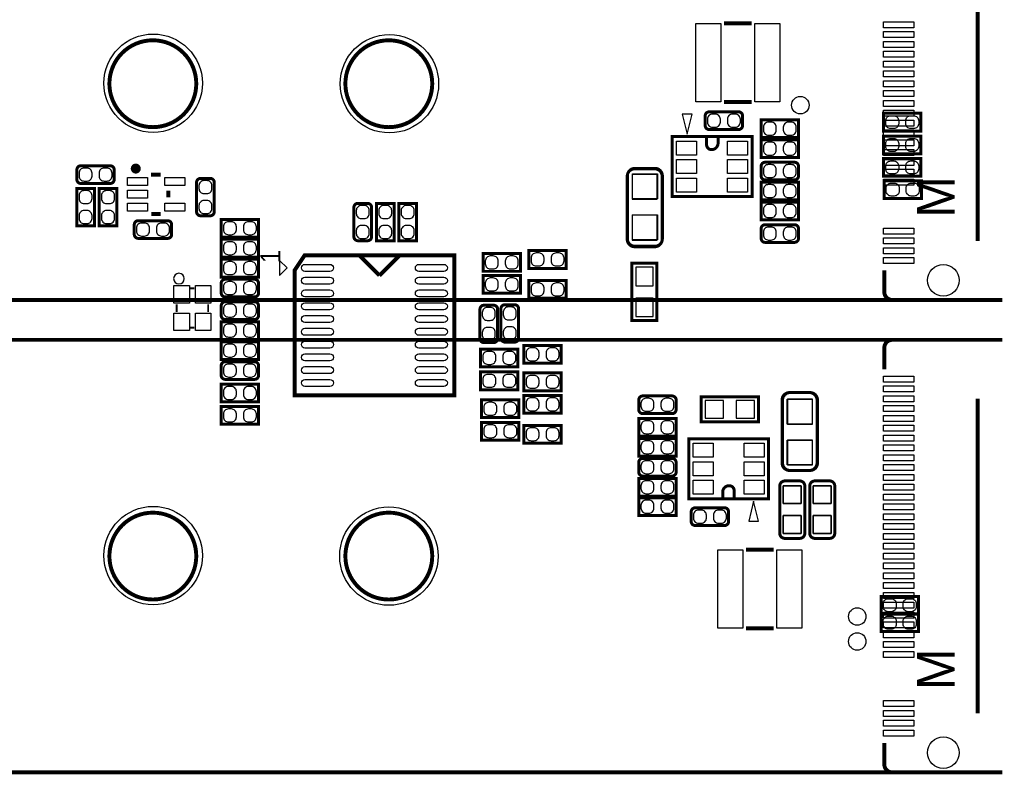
# Model space of a CAD drawing. Extents: x 0 to 160, y 0 to 118.
# Tile 4 of 13: x 41 to 91, y 49 to 87. Entities that reach past the tile are written whole.
import ezdxf

# ---------------------------------------------------------------- set-up
doc = ezdxf.new("R2010")
doc.units = 0
for name, color, linetype in [('PG_SILKSCREEN_BOTTOM', 12, 'CONTINUOUS'), ('PG_SILKSCREEN_TOP', 9, 'CONTINUOUS'), ('PIN_BOTTOM', 1, 'CONTINUOUS'), ('PIN_TOP', 110, 'CONTINUOUS')]:
    doc.layers.add(name, color=color, linetype=linetype)

msp = doc.modelspace()

# ---------------------------------------------------------------- linework, layer by layer
at = {"layer": 'PG_SILKSCREEN_BOTTOM', "const_width": 0.1524}
for points in [[(84.774989, 82.619088), (86.675011, 82.619088), (86.675011, 81.718912), (84.774989, 81.718912), (84.774989, 82.619088)], [(84.774989, 81.459705), (86.675011, 81.459705), (86.675011, 80.559529), (84.774989, 80.559529), (84.774989, 81.459705)], [(86.675011, 79.416529), (84.774989, 79.416529), (84.774989, 80.316705), (86.675011, 80.316705), (86.675011, 79.416529)], [(84.800389, 79.190088), (86.700411, 79.190088), (86.700411, 78.289912), (84.800389, 78.289912), (84.800389, 79.190088)], [(73.2536, 72.0725), (73.2536, 74.9935), (71.9836, 74.9935), (71.9836, 72.0725), (73.2536, 72.0725)], [(75.5015, 66.929), (78.4225, 66.929), (78.4225, 68.199), (75.5015, 68.199), (75.5015, 66.929)], [(86.548011, 57.147714), (84.647989, 57.147714), (84.647989, 58.04789), (86.548011, 58.04789), (86.548011, 57.147714)], [(84.647989, 57.15889), (86.548011, 57.15889), (86.548011, 56.258714), (84.647989, 56.258714), (84.647989, 57.15889)]]:
    msp.add_lwpolyline(points, dxfattribs=at)
for points in [[(73.1393, 75.8317), (72.1233, 75.8317, -0.414214), (71.7423, 76.2127), (71.7423, 79.4131, -0.414214), (72.1233, 79.7941), (73.1393, 79.7941, -0.414214), (73.5203, 79.4131), (73.5203, 76.2127, -0.414214), (73.1393, 75.8317)], [(80.0227, 68.4149), (81.0387, 68.4149, -0.414214), (81.4197, 68.0339), (81.4197, 64.8335, -0.414214), (81.0387, 64.4525), (80.0227, 64.4525, -0.414214), (79.6417, 64.8335), (79.6417, 68.0339, -0.414214), (80.0227, 68.4149)], [(79.502, 61.2521), (79.502, 63.6651, -0.414214), (79.756, 63.9191), (80.518, 63.9191, -0.414214), (80.772, 63.6651), (80.772, 61.2521, -0.414214), (80.518, 60.9981), (79.756, 60.9981, -0.414214), (79.502, 61.2521)], [(81.026, 61.2521), (81.026, 63.6651, -0.414214), (81.28, 63.9191), (82.042, 63.9191, -0.414214), (82.296, 63.6651), (82.296, 61.2521, -0.414214), (82.042, 60.9981), (81.28, 60.9981, -0.414214), (81.026, 61.2521)]]:
    msp.add_lwpolyline(points, format="xyb", dxfattribs=at)
at = {"layer": 'PG_SILKSCREEN_TOP'}
for points, const_width in [([(86.51809, 95.124803), (10.21809, 95.124803, 0.414221), (9.568078, 94.474792), (9.568078, 73.674808, 0.414223), (10.11809, 73.124797), (85.918091, 73.124797)], 0.2), ([(49.827155, 84.1248, 1), (45.409002, 84.1248, 1), (49.827155, 84.1248)], 0.2), ([(61.827156, 84.1248, 1), (57.409004, 84.1248, 1), (61.827156, 84.1248)], 0.2), ([(77.404011, 82.695288), (75.910389, 82.695288, 0.414214), (75.707189, 82.492088), (75.707189, 81.998312, 0.414214), (75.910389, 81.795112), (77.404011, 81.795112, 0.414214), (77.607211, 81.998312), (77.607211, 82.492088, 0.414214), (77.404011, 82.695288)], 0.1524), ([(76.361417, 81.4324), (76.361417, 81.1022, -0.414214), (76.031217, 80.772, -0.414214), (75.777217, 81.026), (75.777217, 81.4324)], 0.1524), ([(78.755189, 79.229712), (80.248811, 79.229712, 0.414214), (80.452011, 79.432912), (80.452011, 79.926688, 0.414214), (80.248811, 80.129888), (78.755189, 80.129888, 0.414214), (78.551989, 79.926688), (78.551989, 79.432912, 0.414214), (78.755189, 79.229712)], 0.1524), ([(45.450811, 79.952088), (43.957189, 79.952088, 0.414214), (43.753989, 79.748888), (43.753989, 79.255112, 0.414214), (43.957189, 79.051912), (45.450811, 79.051912, 0.414214), (45.654011, 79.255112), (45.654011, 79.748888, 0.414214), (45.450811, 79.952088)], 0.1524), ([(46.877732, 79.808451, 1), (46.623732, 79.808451, 1), (46.877732, 79.808451)], 0.254), ([(72.132317, 75.8571), (73.148317, 75.8571, 0.414214), (73.529317, 76.2381), (73.529317, 79.4385, 0.414214), (73.148317, 79.8195), (72.132317, 79.8195, 0.414214), (71.751317, 79.4385), (71.751317, 76.2381, 0.414214), (72.132317, 75.8571)], 0.1524), ([(49.841912, 79.105811), (49.841912, 77.612189, 0.414214), (50.045112, 77.408989), (50.538888, 77.408989, 0.414214), (50.742088, 77.612189), (50.742088, 79.105811, 0.414214), (50.538888, 79.309011), (50.045112, 79.309011, 0.414214), (49.841912, 79.105811)], 0.1524), ([(58.743088, 76.342189), (58.743088, 77.835811, 0.414214), (58.539888, 78.039011), (58.046112, 78.039011, 0.414214), (57.842912, 77.835811), (57.842912, 76.342189, 0.414214), (58.046112, 76.138989), (58.539888, 76.138989, 0.414214), (58.743088, 76.342189)], 0.1524), ([(46.878189, 76.257912), (48.371811, 76.257912, 0.414214), (48.575011, 76.461112), (48.575011, 76.954888, 0.414214), (48.371811, 77.158088), (46.878189, 77.158088, 0.414214), (46.674989, 76.954888), (46.674989, 76.461112, 0.414214), (46.878189, 76.257912)], 0.1524), ([(80.248811, 76.954888), (78.755189, 76.954888, 0.414214), (78.551989, 76.751688), (78.551989, 76.257912, 0.414214), (78.755189, 76.054712), (80.248811, 76.054712, 0.414214), (80.452011, 76.257912), (80.452011, 76.751688, 0.414214), (80.248811, 76.954888)], 0.1524), ([(90.818081, 73.124797), (85.218092, 73.124797, -0.414215), (84.818093, 73.524796), (84.818093, 74.624794)], 0.2), ([(52.791411, 74.177271), (51.297789, 74.177271, 0.414214), (51.094589, 73.974071), (51.094589, 73.480295, 0.414214), (51.297789, 73.277095), (52.791411, 73.277095, 0.414214), (52.994611, 73.480295), (52.994611, 73.974071, 0.414214), (52.791411, 74.177271)], 0.1524), ([(52.791411, 73.034271), (51.297789, 73.034271, 0.414214), (51.094589, 72.831071), (51.094589, 72.337295, 0.414214), (51.297789, 72.134095), (52.791411, 72.134095, 0.414214), (52.994611, 72.337295), (52.994611, 72.831071, 0.414214), (52.791411, 73.034271)], 0.1524), ([(65.153286, 71.160589), (65.153286, 72.654211, 0.414214), (64.950086, 72.857411), (64.45631, 72.857411, 0.414214), (64.25311, 72.654211), (64.25311, 71.160589, 0.414214), (64.45631, 70.957389), (64.950086, 70.957389, 0.414214), (65.153286, 71.160589)], 0.1524), ([(66.220086, 71.185989), (66.220086, 72.679611, 0.414214), (66.016886, 72.882811), (65.52311, 72.882811, 0.414214), (65.31991, 72.679611), (65.31991, 71.185989, 0.414214), (65.52311, 70.982789), (66.016886, 70.982789, 0.414214), (66.220086, 71.185989)], 0.1524), ([(86.51809, 71.096403), (10.21809, 71.096403, 0.414221), (9.568078, 70.446392), (9.568078, 49.646408, 0.414223), (10.11809, 49.096397), (85.918091, 49.096397)], 0.2), ([(90.818081, 71.096403), (85.218092, 71.096403, 0.414215), (84.818093, 70.696404), (84.818093, 69.596406)], 0.2), ([(51.297789, 69.086095), (52.791411, 69.086095, 0.414214), (52.994611, 69.289295), (52.994611, 69.783071, 0.414214), (52.791411, 69.986271), (51.297789, 69.986271, 0.414214), (51.094589, 69.783071), (51.094589, 69.289295, 0.414214), (51.297789, 69.086095)], 0.1524), ([(72.532189, 67.342512), (74.025811, 67.342512, 0.414214), (74.229011, 67.545712), (74.229011, 68.039488, 0.414214), (74.025811, 68.242688), (72.532189, 68.242688, 0.414214), (72.328989, 68.039488), (72.328989, 67.545712, 0.414214), (72.532189, 67.342512)], 0.1524), ([(81.0133, 68.4149), (79.9973, 68.4149, 0.414214), (79.6163, 68.0339), (79.6163, 64.8335, 0.414214), (79.9973, 64.4525), (81.0133, 64.4525, 0.414214), (81.3943, 64.8335), (81.3943, 68.0339, 0.414214), (81.0133, 68.4149)], 0.1524), ([(74.025811, 65.067688), (72.532189, 65.067688, 0.414214), (72.328989, 64.864488), (72.328989, 64.370712, 0.414214), (72.532189, 64.167512), (74.025811, 64.167512, 0.414214), (74.229011, 64.370712), (74.229011, 64.864488, 0.414214), (74.025811, 65.067688)], 0.1524), ([(76.597383, 63.0174), (76.597383, 63.3476, -0.414214), (76.927583, 63.6778, -0.414214), (77.181583, 63.4238), (77.181583, 63.0174)], 0.1524), ([(80.772, 61.2521), (80.772, 63.6651, 0.414214), (80.518, 63.9191), (79.756, 63.9191, 0.414214), (79.502, 63.6651), (79.502, 61.2521, 0.414214), (79.756, 60.9981), (80.518, 60.9981, 0.414214), (80.772, 61.2521)], 0.1524), ([(82.296, 61.2521), (82.296, 63.6651, 0.414214), (82.042, 63.9191), (81.28, 63.9191, 0.414214), (81.026, 63.6651), (81.026, 61.2521, 0.414214), (81.28, 60.9981), (82.042, 60.9981, 0.414214), (82.296, 61.2521)], 0.1524), ([(75.199189, 61.652912), (76.692811, 61.652912, 0.414214), (76.896011, 61.856112), (76.896011, 62.349888, 0.414214), (76.692811, 62.553088), (75.199189, 62.553088, 0.414214), (74.995989, 62.349888), (74.995989, 61.856112, 0.414214), (75.199189, 61.652912)], 0.1524), ([(49.827155, 60.0964, 1), (45.409002, 60.0964, 1), (49.827155, 60.0964)], 0.2), ([(61.827156, 60.0964, 1), (57.409004, 60.0964, 1), (61.827156, 60.0964)], 0.2), ([(90.818081, 49.096397), (85.218092, 49.096397, -0.414215), (84.818093, 49.496396), (84.818093, 50.596394)], 0.2)]:
    msp.add_lwpolyline(points, format="xyb", dxfattribs=dict(at, const_width=const_width))
for points, const_width in [([(89.568096, 92.124809), (89.568096, 76.124791)], 0.2), ([(76.668401, 87.191596), (78.068399, 87.191596)], 0.2), ([(76.668401, 83.191604), (78.068399, 83.191604)], 0.2), ([(78.551989, 81.388712), (80.452011, 81.388712), (80.452011, 82.288888), (78.551989, 82.288888), (78.551989, 81.388712)], 0.1524), ([(78.088617, 81.4324), (78.088617, 78.3844), (74.024617, 78.3844), (74.024617, 81.4324), (78.088617, 81.4324)], 0.1524), ([(78.551989, 80.372712), (80.452011, 80.372712), (80.452011, 81.272888), (78.551989, 81.272888), (78.551989, 80.372712)], 0.1524), ([(48.011334, 79.500857), (47.533052, 79.500857)], 0.2032), ([(80.452011, 79.113888), (78.551989, 79.113888), (78.551989, 78.213712), (80.452011, 78.213712), (80.452011, 79.113888)], 0.1524), ([(44.646088, 76.900989), (44.646088, 78.801011), (43.745912, 78.801011), (43.745912, 76.900989), (44.646088, 76.900989)], 0.1524), ([(44.888912, 78.801011), (44.888912, 76.900989), (45.789088, 76.900989), (45.789088, 78.801011), (44.888912, 78.801011)], 0.1524), ([(48.410368, 78.683739), (48.410368, 78.344649)], 0.2032), ([(59.886088, 76.138989), (59.886088, 78.039011), (58.985912, 78.039011), (58.985912, 76.138989), (59.886088, 76.138989)], 0.1524), ([(61.029088, 76.138989), (61.029088, 78.039011), (60.128912, 78.039011), (60.128912, 76.138989), (61.029088, 76.138989)], 0.1524), ([(78.551989, 77.197712), (80.452011, 77.197712), (80.452011, 78.097888), (78.551989, 78.097888), (78.551989, 77.197712)], 0.1524), ([(48.021748, 77.500861), (47.543466, 77.500861)], 0.2032), ([(52.994611, 77.225271), (51.094589, 77.225271), (51.094589, 76.325095), (52.994611, 76.325095), (52.994611, 77.225271)], 0.1524), ([(52.994611, 76.209271), (51.094589, 76.209271), (51.094589, 75.309095), (52.994611, 75.309095), (52.994611, 76.209271)], 0.1524), ([(66.740989, 74.733912), (68.641011, 74.733912), (68.641011, 75.634088), (66.740989, 75.634088), (66.740989, 74.733912)], 0.1524), ([(52.994611, 75.193271), (51.094589, 75.193271), (51.094589, 74.293095), (52.994611, 74.293095), (52.994611, 75.193271)], 0.1524), ([(62.950598, 75.3872), (62.950598, 68.2752), (54.822598, 68.2752), (54.822598, 74.6252), (55.330598, 75.3872), (62.950598, 75.3872)], 0.2032), ([(59.140598, 74.3712), (58.124598, 75.3872)], 0.2032), ([(59.140598, 74.3712), (60.156598, 75.3872)], 0.2032), ([(66.313609, 75.481688), (64.413587, 75.481688), (64.413587, 74.581512), (66.313609, 74.581512), (66.313609, 75.481688)], 0.1524), ([(66.313609, 74.364088), (64.413587, 74.364088), (64.413587, 73.463912), (66.313609, 73.463912), (66.313609, 74.364088)], 0.1524), ([(66.740989, 73.209912), (68.641011, 73.209912), (68.641011, 74.110088), (66.740989, 74.110088), (66.740989, 73.209912)], 0.1524), ([(49.7316, 73.711181), (49.5316, 73.711181)], 0.1), ([(48.831602, 72.911183), (48.831602, 72.511183)], 0.1), ([(50.431598, 72.911183), (50.431598, 72.511183)], 0.1), ([(49.7316, 71.711185), (49.5316, 71.711185)], 0.1), ([(51.094589, 71.118095), (52.994611, 71.118095), (52.994611, 72.018271), (51.094589, 72.018271), (51.094589, 71.118095)], 0.1524), ([(51.094589, 70.102095), (52.994611, 70.102095), (52.994611, 71.002271), (51.094589, 71.002271), (51.094589, 70.102095)], 0.1524), ([(66.186609, 70.630288), (64.286587, 70.630288), (64.286587, 69.730112), (66.186609, 69.730112), (66.186609, 70.630288)], 0.1524), ([(66.486989, 69.907912), (68.387011, 69.907912), (68.387011, 70.808088), (66.486989, 70.808088), (66.486989, 69.907912)], 0.1524), ([(66.186609, 69.461888), (64.286587, 69.461888), (64.286587, 68.561712), (66.186609, 68.561712), (66.186609, 69.461888)], 0.1524), ([(66.486989, 68.510912), (68.387011, 68.510912), (68.387011, 69.411088), (66.486989, 69.411088), (66.486989, 68.510912)], 0.1524), ([(51.094589, 67.943095), (52.994611, 67.943095), (52.994611, 68.843271), (51.094589, 68.843271), (51.094589, 67.943095)], 0.1524), ([(66.237409, 68.039488), (64.337387, 68.039488), (64.337387, 67.139312), (66.237409, 67.139312), (66.237409, 68.039488)], 0.1524), ([(66.486989, 67.367912), (68.387011, 67.367912), (68.387011, 68.268088), (66.486989, 68.268088), (66.486989, 67.367912)], 0.1524), ([(89.568096, 68.096409), (89.568096, 52.096391)], 0.2), ([(52.994611, 67.700271), (51.094589, 67.700271), (51.094589, 66.800095), (52.994611, 66.800095), (52.994611, 67.700271)], 0.1524), ([(74.229011, 67.099688), (72.328989, 67.099688), (72.328989, 66.199512), (74.229011, 66.199512), (74.229011, 67.099688)], 0.1524), ([(66.237409, 66.896488), (64.337387, 66.896488), (64.337387, 65.996312), (66.237409, 65.996312), (66.237409, 66.896488)], 0.1524), ([(66.486989, 65.843912), (68.387011, 65.843912), (68.387011, 66.744088), (66.486989, 66.744088), (66.486989, 65.843912)], 0.1524), ([(72.328989, 65.183512), (74.229011, 65.183512), (74.229011, 66.083688), (72.328989, 66.083688), (72.328989, 65.183512)], 0.1524), ([(74.870183, 63.0174), (74.870183, 66.0654), (78.934183, 66.0654), (78.934183, 63.0174), (74.870183, 63.0174)], 0.1524), ([(74.229011, 64.051688), (72.328989, 64.051688), (72.328989, 63.151512), (74.229011, 63.151512), (74.229011, 64.051688)], 0.1524), ([(74.229011, 63.061088), (72.328989, 63.061088), (72.328989, 62.160912), (74.229011, 62.160912), (74.229011, 63.061088)], 0.1524), ([(77.786001, 60.419996), (79.185999, 60.419996)], 0.2), ([(77.786001, 56.420004), (79.185999, 56.420004)], 0.2)]:
    msp.add_lwpolyline(points, dxfattribs=dict(at, const_width=const_width))
for points in [[(74.786617, 81.5594), (75.040617, 82.5754), (74.532617, 82.5754)], [(54.441598, 74.7522), (54.060598, 75.1332), (54.060598, 74.3712)], [(78.172183, 62.8904), (77.918183, 61.8744), (78.426183, 61.8744)]]:
    msp.add_lwpolyline(points, close=True, dxfattribs=at)
msp.add_lwpolyline([(49.215802, 74.209783, 1), (48.675798, 74.209783, 1)], format="xyb", close=True, dxfattribs=at)
at = {"layer": 'PIN_BOTTOM'}
for points in [[(85.1408, 82.4992), (85.2932, 82.4992, -0.414214), (85.5472, 82.2452), (85.5472, 82.0928, -0.414214), (85.2932, 81.8388), (85.1408, 81.8388, -0.414214), (84.8868, 82.0928), (84.8868, 82.2452, -0.414214)], [(86.1568, 82.4992), (86.3092, 82.4992, -0.414214), (86.5632, 82.2452), (86.5632, 82.0928, -0.414214), (86.3092, 81.8388), (86.1568, 81.8388, -0.414214), (85.9028, 82.0928), (85.9028, 82.2452, -0.414214)], [(85.1408, 81.339817), (85.2932, 81.339817, -0.414214), (85.5472, 81.085817), (85.5472, 80.933417, -0.414214), (85.2932, 80.679417), (85.1408, 80.679417, -0.414214), (84.8868, 80.933417), (84.8868, 81.085817, -0.414214)], [(86.1568, 81.339817), (86.3092, 81.339817, -0.414214), (86.5632, 81.085817), (86.5632, 80.933417, -0.414214), (86.3092, 80.679417), (86.1568, 80.679417, -0.414214), (85.9028, 80.933417), (85.9028, 81.085817, -0.414214)], [(85.2932, 79.536417), (85.1408, 79.536417, -0.414214), (84.8868, 79.790417), (84.8868, 79.942817, -0.414214), (85.1408, 80.196817), (85.2932, 80.196817, -0.414214), (85.5472, 79.942817), (85.5472, 79.790417, -0.414214)], [(86.3092, 79.536417), (86.1568, 79.536417, -0.414214), (85.9028, 79.790417), (85.9028, 79.942817, -0.414214), (86.1568, 80.196817), (86.3092, 80.196817, -0.414214), (86.5632, 79.942817), (86.5632, 79.790417, -0.414214)], [(85.1662, 79.0702), (85.3186, 79.0702, -0.414214), (85.5726, 78.8162), (85.5726, 78.6638, -0.414214), (85.3186, 78.4098), (85.1662, 78.4098, -0.414214), (84.9122, 78.6638), (84.9122, 78.8162, -0.414214)], [(86.1822, 79.0702), (86.3346, 79.0702, -0.414214), (86.5886, 78.8162), (86.5886, 78.6638, -0.414214), (86.3346, 78.4098), (86.1822, 78.4098, -0.414214), (85.9282, 78.6638), (85.9282, 78.8162, -0.414214)], [(85.1662, 57.267602), (85.0138, 57.267602, -0.414214), (84.7598, 57.521602), (84.7598, 57.674002, -0.414214), (85.0138, 57.928002), (85.1662, 57.928002, -0.414214), (85.4202, 57.674002), (85.4202, 57.521602, -0.414214)], [(86.1822, 57.267602), (86.0298, 57.267602, -0.414214), (85.7758, 57.521602), (85.7758, 57.674002, -0.414214), (86.0298, 57.928002), (86.1822, 57.928002, -0.414214), (86.4362, 57.674002), (86.4362, 57.521602, -0.414214)], [(85.0138, 57.039002), (85.1662, 57.039002, -0.414214), (85.4202, 56.785002), (85.4202, 56.632602, -0.414214), (85.1662, 56.378602), (85.0138, 56.378602, -0.414214), (84.7598, 56.632602), (84.7598, 56.785002, -0.414214)], [(86.0298, 57.039002), (86.1822, 57.039002, -0.414214), (86.4362, 56.785002), (86.4362, 56.632602, -0.414214), (86.1822, 56.378602), (86.0298, 56.378602, -0.414214), (85.7758, 56.632602), (85.7758, 56.785002, -0.414214)]]:
    msp.add_lwpolyline(points, format="xyb", close=True, dxfattribs=at)
for points in [[(71.9963, 78.2447), (73.2663, 78.2447), (73.2663, 79.5147), (71.9963, 79.5147)], [(71.9963, 76.1619), (73.2663, 76.1619), (73.2663, 77.4319), (71.9963, 77.4319)], [(72.1741, 73.8505), (73.0631, 73.8505), (73.0631, 74.7903), (72.1741, 74.7903)], [(72.1741, 72.2757), (73.0631, 72.2757), (73.0631, 73.2155), (72.1741, 73.2155)], [(75.7047, 68.0085), (75.7047, 67.1195), (76.6445, 67.1195), (76.6445, 68.0085)], [(77.2795, 68.0085), (77.2795, 67.1195), (78.2193, 67.1195), (78.2193, 68.0085)], [(81.1657, 68.0847), (79.8957, 68.0847), (79.8957, 66.8147), (81.1657, 66.8147)], [(81.1657, 66.0019), (79.8957, 66.0019), (79.8957, 64.7319), (81.1657, 64.7319)], [(79.6798, 62.7634), (80.5942, 62.7634), (80.5942, 63.6778), (79.6798, 63.6778)], [(81.2038, 62.7634), (82.1182, 62.7634), (82.1182, 63.6778), (81.2038, 63.6778)], [(79.6798, 61.2394), (80.5942, 61.2394), (80.5942, 62.1538), (79.6798, 62.1538)], [(81.2038, 61.2394), (82.1182, 61.2394), (82.1182, 62.1538), (81.2038, 62.1538)]]:
    msp.add_lwpolyline(points, close=True, dxfattribs=at)
for centre, radius in [((47.634398, 84.1502), 2.5019), ((59.648598, 84.1248), 2.5019), ((87.818087, 74.124795), 0.799998), ((47.634398, 60.1218), 2.5019), ((59.623198, 60.0964), 2.5019), ((87.818087, 50.096395), 0.799998)]:
    msp.add_circle(centre, radius, dxfattribs=at)
at = {"layer": 'PIN_TOP'}
for points in [[(75.233403, 83.1977), (75.233403, 87.1855), (76.503403, 87.1855), (76.503403, 83.1977)], [(78.233397, 83.1977), (78.233397, 87.1855), (79.503397, 87.1855), (79.503397, 83.1977)], [(86.317785, 86.972394), (84.768385, 86.972394), (84.768385, 87.277194), (86.317785, 87.277194)], [(86.317785, 86.472395), (84.768385, 86.472395), (84.768385, 86.777195), (86.317785, 86.777195)], [(86.317785, 85.972396), (84.768385, 85.972396), (84.768385, 86.277196), (86.317785, 86.277196)], [(86.317785, 85.472397), (84.768385, 85.472397), (84.768385, 85.777197), (86.317785, 85.777197)], [(86.317785, 84.972398), (84.768385, 84.972398), (84.768385, 85.277198), (86.317785, 85.277198)], [(86.317785, 84.472399), (84.768385, 84.472399), (84.768385, 84.777199), (86.317785, 84.777199)], [(86.317785, 83.9724), (84.768385, 83.9724), (84.768385, 84.2772), (86.317785, 84.2772)], [(86.317785, 83.472401), (84.768385, 83.472401), (84.768385, 83.777201), (86.317785, 83.777201)], [(86.317785, 82.972402), (84.768385, 82.972402), (84.768385, 83.277202), (86.317785, 83.277202)], [(86.317785, 82.472403), (84.768385, 82.472403), (84.768385, 82.777203), (86.317785, 82.777203)], [(86.317785, 81.972404), (84.768385, 81.972404), (84.768385, 82.277204), (86.317785, 82.277204)], [(86.317785, 81.472405), (84.768385, 81.472405), (84.768385, 81.777205), (86.317785, 81.777205)], [(74.253217, 81.2038), (75.269217, 81.2038), (75.269217, 80.4926), (74.253217, 80.4926)], [(76.844017, 81.2038), (77.860017, 81.2038), (77.860017, 80.4926), (76.844017, 80.4926)], [(86.317785, 80.972406), (84.768385, 80.972406), (84.768385, 81.277206), (86.317785, 81.277206)], [(86.317785, 80.472407), (84.768385, 80.472407), (84.768385, 80.777207), (86.317785, 80.777207)], [(74.253217, 80.264), (75.269217, 80.264), (75.269217, 79.5528), (74.253217, 79.5528)], [(76.844017, 80.264), (77.860017, 80.264), (77.860017, 79.5528), (76.844017, 79.5528)], [(86.317785, 79.972408), (84.768385, 79.972408), (84.768385, 80.277208), (86.317785, 80.277208)], [(86.317785, 79.472409), (84.768385, 79.472409), (84.768385, 79.777209), (86.317785, 79.777209)], [(46.3296, 79.354807), (47.3456, 79.354807), (47.3456, 78.948407), (46.3296, 78.948407)], [(48.22952, 79.354807), (49.24552, 79.354807), (49.24552, 78.948407), (48.22952, 78.948407)], [(73.275317, 78.2701), (72.005317, 78.2701), (72.005317, 79.5401), (73.275317, 79.5401)], [(74.253217, 79.3242), (75.269217, 79.3242), (75.269217, 78.613), (74.253217, 78.613)], [(76.844017, 79.3242), (77.860017, 79.3242), (77.860017, 78.613), (76.844017, 78.613)], [(86.317785, 78.97241), (84.768385, 78.97241), (84.768385, 79.27721), (86.317785, 79.27721)], [(46.3296, 78.704821), (47.3456, 78.704821), (47.3456, 78.298421), (46.3296, 78.298421)], [(46.3296, 78.054835), (47.3456, 78.054835), (47.3456, 77.648435), (46.3296, 77.648435)], [(48.22952, 78.054835), (49.24552, 78.054835), (49.24552, 77.648435), (48.22952, 77.648435)], [(73.275317, 76.1873), (72.005317, 76.1873), (72.005317, 77.4573), (73.275317, 77.4573)], [(86.317785, 76.47239), (84.768385, 76.47239), (84.768385, 76.77719), (86.317785, 76.77719)], [(86.317785, 75.972391), (84.768385, 75.972391), (84.768385, 76.277191), (86.317785, 76.277191)], [(86.317785, 75.472392), (84.768385, 75.472392), (84.768385, 75.777192), (86.317785, 75.777192)], [(86.317785, 74.972393), (84.768385, 74.972393), (84.768385, 75.277193), (86.317785, 75.277193)], [(48.687888, 72.966682), (48.687888, 73.855682), (49.475288, 73.855682), (49.475288, 72.966682)], [(49.787912, 72.966682), (49.787912, 73.855682), (50.575312, 73.855682), (50.575312, 72.966682)], [(48.687888, 71.566684), (48.687888, 72.455684), (49.475288, 72.455684), (49.475288, 71.566684)], [(49.787912, 71.566684), (49.787912, 72.455684), (50.575312, 72.455684), (50.575312, 71.566684)], [(86.317785, 68.944007), (84.768385, 68.944007), (84.768385, 69.248807), (86.317785, 69.248807)], [(86.317785, 68.444008), (84.768385, 68.444008), (84.768385, 68.748808), (86.317785, 68.748808)], [(86.317785, 67.944009), (84.768385, 67.944009), (84.768385, 68.248809), (86.317785, 68.248809)], [(79.8703, 68.0847), (81.1403, 68.0847), (81.1403, 66.8147), (79.8703, 66.8147)], [(86.317785, 67.44401), (84.768385, 67.44401), (84.768385, 67.74881), (86.317785, 67.74881)], [(86.317785, 66.944011), (84.768385, 66.944011), (84.768385, 67.248811), (86.317785, 67.248811)], [(86.317785, 66.444012), (84.768385, 66.444012), (84.768385, 66.748812), (86.317785, 66.748812)], [(86.317785, 65.943988), (84.768385, 65.943988), (84.768385, 66.248788), (86.317785, 66.248788)], [(76.114783, 65.1256), (75.098783, 65.1256), (75.098783, 65.8368), (76.114783, 65.8368)], [(78.705583, 65.1256), (77.689583, 65.1256), (77.689583, 65.8368), (78.705583, 65.8368)], [(79.8703, 66.0019), (81.1403, 66.0019), (81.1403, 64.7319), (79.8703, 64.7319)], [(86.317785, 65.443989), (84.768385, 65.443989), (84.768385, 65.748789), (86.317785, 65.748789)], [(86.317785, 64.94399), (84.768385, 64.94399), (84.768385, 65.24879), (86.317785, 65.24879)], [(76.114783, 64.1858), (75.098783, 64.1858), (75.098783, 64.897), (76.114783, 64.897)], [(78.705583, 64.1858), (77.689583, 64.1858), (77.689583, 64.897), (78.705583, 64.897)], [(86.317785, 64.443991), (84.768385, 64.443991), (84.768385, 64.748791), (86.317785, 64.748791)], [(86.317785, 63.943992), (84.768385, 63.943992), (84.768385, 64.248792), (86.317785, 64.248792)], [(76.114783, 63.246), (75.098783, 63.246), (75.098783, 63.9572), (76.114783, 63.9572)], [(78.705583, 63.246), (77.689583, 63.246), (77.689583, 63.9572), (78.705583, 63.9572)], [(80.5942, 62.7634), (79.6798, 62.7634), (79.6798, 63.6778), (80.5942, 63.6778)], [(82.1182, 62.7634), (81.2038, 62.7634), (81.2038, 63.6778), (82.1182, 63.6778)], [(86.317785, 63.443993), (84.768385, 63.443993), (84.768385, 63.748793), (86.317785, 63.748793)], [(86.317785, 62.943994), (84.768385, 62.943994), (84.768385, 63.248794), (86.317785, 63.248794)], [(86.317785, 62.443995), (84.768385, 62.443995), (84.768385, 62.748795), (86.317785, 62.748795)], [(80.5942, 61.2394), (79.6798, 61.2394), (79.6798, 62.1538), (80.5942, 62.1538)], [(82.1182, 61.2394), (81.2038, 61.2394), (81.2038, 62.1538), (82.1182, 62.1538)], [(86.317785, 61.943996), (84.768385, 61.943996), (84.768385, 62.248796), (86.317785, 62.248796)], [(86.317785, 61.443997), (84.768385, 61.443997), (84.768385, 61.748797), (86.317785, 61.748797)], [(86.317785, 60.943998), (84.768385, 60.943998), (84.768385, 61.248798), (86.317785, 61.248798)], [(86.317785, 60.443999), (84.768385, 60.443999), (84.768385, 60.748799), (86.317785, 60.748799)], [(76.351003, 56.4261), (76.351003, 60.4139), (77.621003, 60.4139), (77.621003, 56.4261)], [(79.350997, 56.4261), (79.350997, 60.4139), (80.620997, 60.4139), (80.620997, 56.4261)], [(86.317785, 59.944), (84.768385, 59.944), (84.768385, 60.2488), (86.317785, 60.2488)], [(86.317785, 59.444001), (84.768385, 59.444001), (84.768385, 59.748801), (86.317785, 59.748801)], [(86.317785, 58.944002), (84.768385, 58.944002), (84.768385, 59.248802), (86.317785, 59.248802)], [(86.317785, 58.444003), (84.768385, 58.444003), (84.768385, 58.748803), (86.317785, 58.748803)], [(86.317785, 57.944004), (84.768385, 57.944004), (84.768385, 58.248804), (86.317785, 58.248804)], [(86.317785, 57.444005), (84.768385, 57.444005), (84.768385, 57.748805), (86.317785, 57.748805)], [(86.317785, 56.944006), (84.768385, 56.944006), (84.768385, 57.248806), (86.317785, 57.248806)], [(86.317785, 56.444007), (84.768385, 56.444007), (84.768385, 56.748807), (86.317785, 56.748807)], [(86.317785, 55.944008), (84.768385, 55.944008), (84.768385, 56.248808), (86.317785, 56.248808)], [(86.317785, 55.444009), (84.768385, 55.444009), (84.768385, 55.748809), (86.317785, 55.748809)], [(86.317785, 54.94401), (84.768385, 54.94401), (84.768385, 55.24881), (86.317785, 55.24881)], [(86.317785, 52.44399), (84.768385, 52.44399), (84.768385, 52.74879), (86.317785, 52.74879)], [(86.317785, 51.943991), (84.768385, 51.943991), (84.768385, 52.248791), (86.317785, 52.248791)], [(86.317785, 51.443992), (84.768385, 51.443992), (84.768385, 51.748792), (86.317785, 51.748792)], [(86.317785, 50.943993), (84.768385, 50.943993), (84.768385, 51.248793), (86.317785, 51.248793)]]:
    msp.add_lwpolyline(points, close=True, dxfattribs=at)
for points in [[(76.2254, 82.5754), (76.073, 82.5754, 0.414214), (75.819, 82.3214), (75.819, 82.169, 0.414214), (76.073, 81.915), (76.2254, 81.915, 0.414214), (76.4794, 82.169), (76.4794, 82.3214, 0.414214)], [(77.2414, 82.5754), (77.089, 82.5754, 0.414214), (76.835, 82.3214), (76.835, 82.169, 0.414214), (77.089, 81.915), (77.2414, 81.915, 0.414214), (77.4954, 82.169), (77.4954, 82.3214, 0.414214)], [(78.9178, 81.5086), (79.0702, 81.5086, 0.414214), (79.3242, 81.7626), (79.3242, 81.915, 0.414214), (79.0702, 82.169), (78.9178, 82.169, 0.414214), (78.6638, 81.915), (78.6638, 81.7626, 0.414214)], [(79.9338, 81.5086), (80.0862, 81.5086, 0.414214), (80.3402, 81.7626), (80.3402, 81.915, 0.414214), (80.0862, 82.169), (79.9338, 82.169, 0.414214), (79.6798, 81.915), (79.6798, 81.7626, 0.414214)], [(78.9178, 80.4926), (79.0702, 80.4926, 0.414214), (79.3242, 80.7466), (79.3242, 80.899, 0.414214), (79.0702, 81.153), (78.9178, 81.153, 0.414214), (78.6638, 80.899), (78.6638, 80.7466, 0.414214)], [(79.9338, 80.4926), (80.0862, 80.4926, 0.414214), (80.3402, 80.7466), (80.3402, 80.899, 0.414214), (80.0862, 81.153), (79.9338, 81.153, 0.414214), (79.6798, 80.899), (79.6798, 80.7466, 0.414214)], [(44.2722, 79.8322), (44.1198, 79.8322, 0.414214), (43.8658, 79.5782), (43.8658, 79.4258, 0.414214), (44.1198, 79.1718), (44.2722, 79.1718, 0.414214), (44.5262, 79.4258), (44.5262, 79.5782, 0.414214)], [(45.2882, 79.8322), (45.1358, 79.8322, 0.414214), (44.8818, 79.5782), (44.8818, 79.4258, 0.414214), (45.1358, 79.1718), (45.2882, 79.1718, 0.414214), (45.5422, 79.4258), (45.5422, 79.5782, 0.414214)], [(78.9178, 79.3496), (79.0702, 79.3496, 0.414214), (79.3242, 79.6036), (79.3242, 79.756, 0.414214), (79.0702, 80.01), (78.9178, 80.01, 0.414214), (78.6638, 79.756), (78.6638, 79.6036, 0.414214)], [(79.9338, 79.3496), (80.0862, 79.3496, 0.414214), (80.3402, 79.6036), (80.3402, 79.756, 0.414214), (80.0862, 80.01), (79.9338, 80.01, 0.414214), (79.6798, 79.756), (79.6798, 79.6036, 0.414214)], [(49.9618, 78.9432), (49.9618, 78.7908, 0.414214), (50.2158, 78.5368), (50.3682, 78.5368, 0.414214), (50.6222, 78.7908), (50.6222, 78.9432, 0.414214), (50.3682, 79.1972), (50.2158, 79.1972, 0.414214)], [(44.5262, 78.2828), (44.5262, 78.4352, 0.414214), (44.2722, 78.6892), (44.1198, 78.6892, 0.414214), (43.8658, 78.4352), (43.8658, 78.2828, 0.414214), (44.1198, 78.0288), (44.2722, 78.0288, 0.414214)], [(45.0088, 78.4352), (45.0088, 78.2828, 0.414214), (45.2628, 78.0288), (45.4152, 78.0288, 0.414214), (45.6692, 78.2828), (45.6692, 78.4352, 0.414214), (45.4152, 78.6892), (45.2628, 78.6892, 0.414214)], [(79.0702, 78.994), (78.9178, 78.994, 0.414214), (78.6638, 78.74), (78.6638, 78.5876, 0.414214), (78.9178, 78.3336), (79.0702, 78.3336, 0.414214), (79.3242, 78.5876), (79.3242, 78.74, 0.414214)], [(80.0862, 78.994), (79.9338, 78.994, 0.414214), (79.6798, 78.74), (79.6798, 78.5876, 0.414214), (79.9338, 78.3336), (80.0862, 78.3336, 0.414214), (80.3402, 78.5876), (80.3402, 78.74, 0.414214)], [(49.9618, 77.9272), (49.9618, 77.7748, 0.414214), (50.2158, 77.5208), (50.3682, 77.5208, 0.414214), (50.6222, 77.7748), (50.6222, 77.9272, 0.414214), (50.3682, 78.1812), (50.2158, 78.1812, 0.414214)], [(44.5262, 77.2668), (44.5262, 77.4192, 0.414214), (44.2722, 77.6732), (44.1198, 77.6732, 0.414214), (43.8658, 77.4192), (43.8658, 77.2668, 0.414214), (44.1198, 77.0128), (44.2722, 77.0128, 0.414214)], [(45.0088, 77.4192), (45.0088, 77.2668, 0.414214), (45.2628, 77.0128), (45.4152, 77.0128, 0.414214), (45.6692, 77.2668), (45.6692, 77.4192, 0.414214), (45.4152, 77.6732), (45.2628, 77.6732, 0.414214)], [(58.6232, 77.5208), (58.6232, 77.6732, 0.414214), (58.3692, 77.9272), (58.2168, 77.9272, 0.414214), (57.9628, 77.6732), (57.9628, 77.5208, 0.414214), (58.2168, 77.2668), (58.3692, 77.2668, 0.414214)], [(59.7662, 77.5208), (59.7662, 77.6732, 0.414214), (59.5122, 77.9272), (59.3598, 77.9272, 0.414214), (59.1058, 77.6732), (59.1058, 77.5208, 0.414214), (59.3598, 77.2668), (59.5122, 77.2668, 0.414214)], [(60.9092, 77.5208), (60.9092, 77.6732, 0.414214), (60.6552, 77.9272), (60.5028, 77.9272, 0.414214), (60.2488, 77.6732), (60.2488, 77.5208, 0.414214), (60.5028, 77.2668), (60.6552, 77.2668, 0.414214)], [(78.9178, 77.3176), (79.0702, 77.3176, 0.414214), (79.3242, 77.5716), (79.3242, 77.724, 0.414214), (79.0702, 77.978), (78.9178, 77.978, 0.414214), (78.6638, 77.724), (78.6638, 77.5716, 0.414214)], [(79.9338, 77.3176), (80.0862, 77.3176, 0.414214), (80.3402, 77.5716), (80.3402, 77.724, 0.414214), (80.0862, 77.978), (79.9338, 77.978, 0.414214), (79.6798, 77.724), (79.6798, 77.5716, 0.414214)], [(47.0408, 76.3778), (47.1932, 76.3778, 0.414214), (47.4472, 76.6318), (47.4472, 76.7842, 0.414214), (47.1932, 77.0382), (47.0408, 77.0382, 0.414214), (46.7868, 76.7842), (46.7868, 76.6318, 0.414214)], [(48.0568, 76.3778), (48.2092, 76.3778, 0.414214), (48.4632, 76.6318), (48.4632, 76.7842, 0.414214), (48.2092, 77.0382), (48.0568, 77.0382, 0.414214), (47.8028, 76.7842), (47.8028, 76.6318, 0.414214)], [(51.6128, 77.105383), (51.4604, 77.105383, 0.414214), (51.2064, 76.851383), (51.2064, 76.698983, 0.414214), (51.4604, 76.444983), (51.6128, 76.444983, 0.414214), (51.8668, 76.698983), (51.8668, 76.851383, 0.414214)], [(52.6288, 77.105383), (52.4764, 77.105383, 0.414214), (52.2224, 76.851383), (52.2224, 76.698983, 0.414214), (52.4764, 76.444983), (52.6288, 76.444983, 0.414214), (52.8828, 76.698983), (52.8828, 76.851383, 0.414214)], [(58.6232, 76.5048), (58.6232, 76.6572, 0.414214), (58.3692, 76.9112), (58.2168, 76.9112, 0.414214), (57.9628, 76.6572), (57.9628, 76.5048, 0.414214), (58.2168, 76.2508), (58.3692, 76.2508, 0.414214)], [(59.7662, 76.5048), (59.7662, 76.6572, 0.414214), (59.5122, 76.9112), (59.3598, 76.9112, 0.414214), (59.1058, 76.6572), (59.1058, 76.5048, 0.414214), (59.3598, 76.2508), (59.5122, 76.2508, 0.414214)], [(60.9092, 76.5048), (60.9092, 76.6572, 0.414214), (60.6552, 76.9112), (60.5028, 76.9112, 0.414214), (60.2488, 76.6572), (60.2488, 76.5048, 0.414214), (60.5028, 76.2508), (60.6552, 76.2508, 0.414214)], [(79.0702, 76.835), (78.9178, 76.835, 0.414214), (78.6638, 76.581), (78.6638, 76.4286, 0.414214), (78.9178, 76.1746), (79.0702, 76.1746, 0.414214), (79.3242, 76.4286), (79.3242, 76.581, 0.414214)], [(80.0862, 76.835), (79.9338, 76.835, 0.414214), (79.6798, 76.581), (79.6798, 76.4286, 0.414214), (79.9338, 76.1746), (80.0862, 76.1746, 0.414214), (80.3402, 76.4286), (80.3402, 76.581, 0.414214)], [(51.6128, 76.089383), (51.4604, 76.089383, 0.414214), (51.2064, 75.835383), (51.2064, 75.682983, 0.414214), (51.4604, 75.428983), (51.6128, 75.428983, 0.414214), (51.8668, 75.682983), (51.8668, 75.835383, 0.414214)], [(52.6288, 76.089383), (52.4764, 76.089383, 0.414214), (52.2224, 75.835383), (52.2224, 75.682983, 0.414214), (52.4764, 75.428983), (52.6288, 75.428983, 0.414214), (52.8828, 75.682983), (52.8828, 75.835383, 0.414214)], [(64.931798, 75.3618), (64.779398, 75.3618, 0.414214), (64.525398, 75.1078), (64.525398, 74.9554, 0.414214), (64.779398, 74.7014), (64.931798, 74.7014, 0.414214), (65.185798, 74.9554), (65.185798, 75.1078, 0.414214)], [(65.947798, 75.3618), (65.795398, 75.3618, 0.414214), (65.541398, 75.1078), (65.541398, 74.9554, 0.414214), (65.795398, 74.7014), (65.947798, 74.7014, 0.414214), (66.201798, 74.9554), (66.201798, 75.1078, 0.414214)], [(67.1068, 74.8538), (67.2592, 74.8538, 0.414214), (67.5132, 75.1078), (67.5132, 75.2602, 0.414214), (67.2592, 75.5142), (67.1068, 75.5142, 0.414214), (66.8528, 75.2602), (66.8528, 75.1078, 0.414214)], [(68.1228, 74.8538), (68.2752, 74.8538, 0.414214), (68.5292, 75.1078), (68.5292, 75.2602, 0.414214), (68.2752, 75.5142), (68.1228, 75.5142, 0.414214), (67.8688, 75.2602), (67.8688, 75.1078, 0.414214)], [(51.6128, 75.073383), (51.4604, 75.073383, 0.414214), (51.2064, 74.819383), (51.2064, 74.666983, 0.414214), (51.4604, 74.412983), (51.6128, 74.412983, 0.414214), (51.8668, 74.666983), (51.8668, 74.819383, 0.414214)], [(52.6288, 75.073383), (52.4764, 75.073383, 0.414214), (52.2224, 74.819383), (52.2224, 74.666983, 0.414214), (52.4764, 74.412983), (52.6288, 74.412983, 0.414214), (52.8828, 74.666983), (52.8828, 74.819383, 0.414214)], [(56.625998, 74.57948), (55.355998, 74.57948, -1), (55.355998, 74.93508), (56.625998, 74.93508, -1)], [(62.417198, 74.57948), (61.147198, 74.57948, -1), (61.147198, 74.93508), (62.417198, 74.93508, -1)], [(56.625998, 73.92924), (55.355998, 73.92924, -1), (55.355998, 74.28484), (56.625998, 74.28484, -1)], [(62.417198, 73.92924), (61.147198, 73.92924, -1), (61.147198, 74.28484), (62.417198, 74.28484, -1)], [(64.931798, 74.2442), (64.779398, 74.2442, 0.414214), (64.525398, 73.9902), (64.525398, 73.8378, 0.414214), (64.779398, 73.5838), (64.931798, 73.5838, 0.414214), (65.185798, 73.8378), (65.185798, 73.9902, 0.414214)], [(65.947798, 74.2442), (65.795398, 74.2442, 0.414214), (65.541398, 73.9902), (65.541398, 73.8378, 0.414214), (65.795398, 73.5838), (65.947798, 73.5838, 0.414214), (66.201798, 73.8378), (66.201798, 73.9902, 0.414214)], [(51.6128, 74.057383), (51.4604, 74.057383, 0.414214), (51.2064, 73.803383), (51.2064, 73.650983, 0.414214), (51.4604, 73.396983), (51.6128, 73.396983, 0.414214), (51.8668, 73.650983), (51.8668, 73.803383, 0.414214)], [(52.6288, 74.057383), (52.4764, 74.057383, 0.414214), (52.2224, 73.803383), (52.2224, 73.650983, 0.414214), (52.4764, 73.396983), (52.6288, 73.396983, 0.414214), (52.8828, 73.650983), (52.8828, 73.803383, 0.414214)], [(56.625998, 73.279), (55.355998, 73.279, -1), (55.355998, 73.6346), (56.625998, 73.6346, -1)], [(62.417198, 73.279), (61.147198, 73.279, -1), (61.147198, 73.6346), (62.417198, 73.6346, -1)], [(67.1068, 73.3298), (67.2592, 73.3298, 0.414214), (67.5132, 73.5838), (67.5132, 73.7362, 0.414214), (67.2592, 73.9902), (67.1068, 73.9902, 0.414214), (66.8528, 73.7362), (66.8528, 73.5838, 0.414214)], [(68.1228, 73.3298), (68.2752, 73.3298, 0.414214), (68.5292, 73.5838), (68.5292, 73.7362, 0.414214), (68.2752, 73.9902), (68.1228, 73.9902, 0.414214), (67.8688, 73.7362), (67.8688, 73.5838, 0.414214)], [(51.6128, 72.914383), (51.4604, 72.914383, 0.414214), (51.2064, 72.660383), (51.2064, 72.507983, 0.414214), (51.4604, 72.253983), (51.6128, 72.253983, 0.414214), (51.8668, 72.507983), (51.8668, 72.660383, 0.414214)], [(52.6288, 72.914383), (52.4764, 72.914383, 0.414214), (52.2224, 72.660383), (52.2224, 72.507983, 0.414214), (52.4764, 72.253983), (52.6288, 72.253983, 0.414214), (52.8828, 72.507983), (52.8828, 72.660383, 0.414214)], [(56.625998, 72.62876), (55.355998, 72.62876, -1), (55.355998, 72.98436), (56.625998, 72.98436, -1)], [(62.417198, 72.62876), (61.147198, 72.62876, -1), (61.147198, 72.98436), (62.417198, 72.98436, -1)], [(65.033398, 72.3392), (65.033398, 72.4916, 0.414214), (64.779398, 72.7456), (64.626998, 72.7456, 0.414214), (64.372998, 72.4916), (64.372998, 72.3392, 0.414214), (64.626998, 72.0852), (64.779398, 72.0852, 0.414214)], [(66.100198, 72.3646), (66.100198, 72.517, 0.414214), (65.846198, 72.771), (65.693798, 72.771, 0.414214), (65.439798, 72.517), (65.439798, 72.3646, 0.414214), (65.693798, 72.1106), (65.846198, 72.1106, 0.414214)], [(56.625998, 71.97852), (55.355998, 71.97852, -1), (55.355998, 72.33412), (56.625998, 72.33412, -1)], [(62.417198, 71.97852), (61.147198, 71.97852, -1), (61.147198, 72.33412), (62.417198, 72.33412, -1)], [(51.4604, 71.237983), (51.6128, 71.237983, 0.414214), (51.8668, 71.491983), (51.8668, 71.644383, 0.414214), (51.6128, 71.898383), (51.4604, 71.898383, 0.414214), (51.2064, 71.644383), (51.2064, 71.491983, 0.414214)], [(52.4764, 71.237983), (52.6288, 71.237983, 0.414214), (52.8828, 71.491983), (52.8828, 71.644383, 0.414214), (52.6288, 71.898383), (52.4764, 71.898383, 0.414214), (52.2224, 71.644383), (52.2224, 71.491983, 0.414214)], [(56.625998, 71.32828), (55.355998, 71.32828, -1), (55.355998, 71.68388), (56.625998, 71.68388, -1)], [(62.417198, 71.32828), (61.147198, 71.32828, -1), (61.147198, 71.68388), (62.417198, 71.68388, -1)], [(65.033398, 71.3232), (65.033398, 71.4756, 0.414214), (64.779398, 71.7296), (64.626998, 71.7296, 0.414214), (64.372998, 71.4756), (64.372998, 71.3232, 0.414214), (64.626998, 71.0692), (64.779398, 71.0692, 0.414214)], [(66.100198, 71.3486), (66.100198, 71.501, 0.414214), (65.846198, 71.755), (65.693798, 71.755, 0.414214), (65.439798, 71.501), (65.439798, 71.3486, 0.414214), (65.693798, 71.0946), (65.846198, 71.0946, 0.414214)], [(51.4604, 70.221983), (51.6128, 70.221983, 0.414214), (51.8668, 70.475983), (51.8668, 70.628383, 0.414214), (51.6128, 70.882383), (51.4604, 70.882383, 0.414214), (51.2064, 70.628383), (51.2064, 70.475983, 0.414214)], [(52.4764, 70.221983), (52.6288, 70.221983, 0.414214), (52.8828, 70.475983), (52.8828, 70.628383, 0.414214), (52.6288, 70.882383), (52.4764, 70.882383, 0.414214), (52.2224, 70.628383), (52.2224, 70.475983, 0.414214)], [(56.625998, 70.67804), (55.355998, 70.67804, -1), (55.355998, 71.03364), (56.625998, 71.03364, -1)], [(62.417198, 70.67804), (61.147198, 70.67804, -1), (61.147198, 71.03364), (62.417198, 71.03364, -1)], [(66.8528, 70.0278), (67.0052, 70.0278, 0.414214), (67.2592, 70.2818), (67.2592, 70.4342, 0.414214), (67.0052, 70.6882), (66.8528, 70.6882, 0.414214), (66.5988, 70.4342), (66.5988, 70.2818, 0.414214)], [(67.8688, 70.0278), (68.0212, 70.0278, 0.414214), (68.2752, 70.2818), (68.2752, 70.4342, 0.414214), (68.0212, 70.6882), (67.8688, 70.6882, 0.414214), (67.6148, 70.4342), (67.6148, 70.2818, 0.414214)], [(56.625998, 70.0278), (55.355998, 70.0278, -1), (55.355998, 70.3834), (56.625998, 70.3834, -1)], [(62.417198, 70.0278), (61.147198, 70.0278, -1), (61.147198, 70.3834), (62.417198, 70.3834, -1)], [(64.804798, 70.5104), (64.652398, 70.5104, 0.414214), (64.398398, 70.2564), (64.398398, 70.104, 0.414214), (64.652398, 69.85), (64.804798, 69.85, 0.414214), (65.058798, 70.104), (65.058798, 70.2564, 0.414214)], [(65.820798, 70.5104), (65.668398, 70.5104, 0.414214), (65.414398, 70.2564), (65.414398, 70.104, 0.414214), (65.668398, 69.85), (65.820798, 69.85, 0.414214), (66.074798, 70.104), (66.074798, 70.2564, 0.414214)], [(51.4604, 69.205983), (51.6128, 69.205983, 0.414214), (51.8668, 69.459983), (51.8668, 69.612383, 0.414214), (51.6128, 69.866383), (51.4604, 69.866383, 0.414214), (51.2064, 69.612383), (51.2064, 69.459983, 0.414214)], [(52.4764, 69.205983), (52.6288, 69.205983, 0.414214), (52.8828, 69.459983), (52.8828, 69.612383, 0.414214), (52.6288, 69.866383), (52.4764, 69.866383, 0.414214), (52.2224, 69.612383), (52.2224, 69.459983, 0.414214)], [(56.625998, 69.37756), (55.355998, 69.37756, -1), (55.355998, 69.73316), (56.625998, 69.73316, -1)], [(62.417198, 69.37756), (61.147198, 69.37756, -1), (61.147198, 69.73316), (62.417198, 69.73316, -1)], [(64.804798, 69.342), (64.652398, 69.342, 0.414214), (64.398398, 69.088), (64.398398, 68.9356, 0.414214), (64.652398, 68.6816), (64.804798, 68.6816, 0.414214), (65.058798, 68.9356), (65.058798, 69.088, 0.414214)], [(65.820798, 69.342), (65.668398, 69.342, 0.414214), (65.414398, 69.088), (65.414398, 68.9356, 0.414214), (65.668398, 68.6816), (65.820798, 68.6816, 0.414214), (66.074798, 68.9356), (66.074798, 69.088, 0.414214)], [(66.8528, 68.6308), (67.0052, 68.6308, 0.414214), (67.2592, 68.8848), (67.2592, 69.0372, 0.414214), (67.0052, 69.2912), (66.8528, 69.2912, 0.414214), (66.5988, 69.0372), (66.5988, 68.8848, 0.414214)], [(67.8688, 68.6308), (68.0212, 68.6308, 0.414214), (68.2752, 68.8848), (68.2752, 69.0372, 0.414214), (68.0212, 69.2912), (67.8688, 69.2912, 0.414214), (67.6148, 69.0372), (67.6148, 68.8848, 0.414214)], [(51.4604, 68.062983), (51.6128, 68.062983, 0.414214), (51.8668, 68.316983), (51.8668, 68.469383, 0.414214), (51.6128, 68.723383), (51.4604, 68.723383, 0.414214), (51.2064, 68.469383), (51.2064, 68.316983, 0.414214)], [(52.4764, 68.062983), (52.6288, 68.062983, 0.414214), (52.8828, 68.316983), (52.8828, 68.469383, 0.414214), (52.6288, 68.723383), (52.4764, 68.723383, 0.414214), (52.2224, 68.469383), (52.2224, 68.316983, 0.414214)], [(56.625998, 68.72732), (55.355998, 68.72732, -1), (55.355998, 69.08292), (56.625998, 69.08292, -1)], [(62.417198, 68.72732), (61.147198, 68.72732, -1), (61.147198, 69.08292), (62.417198, 69.08292, -1)], [(66.8528, 67.4878), (67.0052, 67.4878, 0.414214), (67.2592, 67.7418), (67.2592, 67.8942, 0.414214), (67.0052, 68.1482), (66.8528, 68.1482, 0.414214), (66.5988, 67.8942), (66.5988, 67.7418, 0.414214)], [(67.8688, 67.4878), (68.0212, 67.4878, 0.414214), (68.2752, 67.7418), (68.2752, 67.8942, 0.414214), (68.0212, 68.1482), (67.8688, 68.1482, 0.414214), (67.6148, 67.8942), (67.6148, 67.7418, 0.414214)], [(72.6948, 67.4624), (72.8472, 67.4624, 0.414214), (73.1012, 67.7164), (73.1012, 67.8688, 0.414214), (72.8472, 68.1228), (72.6948, 68.1228, 0.414214), (72.4408, 67.8688), (72.4408, 67.7164, 0.414214)], [(73.7108, 67.4624), (73.8632, 67.4624, 0.414214), (74.1172, 67.7164), (74.1172, 67.8688, 0.414214), (73.8632, 68.1228), (73.7108, 68.1228, 0.414214), (73.4568, 67.8688), (73.4568, 67.7164, 0.414214)], [(64.855598, 67.9196), (64.703198, 67.9196, 0.414214), (64.449198, 67.6656), (64.449198, 67.5132, 0.414214), (64.703198, 67.2592), (64.855598, 67.2592, 0.414214), (65.109598, 67.5132), (65.109598, 67.6656, 0.414214)], [(65.871598, 67.9196), (65.719198, 67.9196, 0.414214), (65.465198, 67.6656), (65.465198, 67.5132, 0.414214), (65.719198, 67.2592), (65.871598, 67.2592, 0.414214), (66.125598, 67.5132), (66.125598, 67.6656, 0.414214)], [(51.6128, 67.580383), (51.4604, 67.580383, 0.414214), (51.2064, 67.326383), (51.2064, 67.173983, 0.414214), (51.4604, 66.919983), (51.6128, 66.919983, 0.414214), (51.8668, 67.173983), (51.8668, 67.326383, 0.414214)], [(52.6288, 67.580383), (52.4764, 67.580383, 0.414214), (52.2224, 67.326383), (52.2224, 67.173983, 0.414214), (52.4764, 66.919983), (52.6288, 66.919983, 0.414214), (52.8828, 67.173983), (52.8828, 67.326383, 0.414214)], [(64.855598, 66.7766), (64.703198, 66.7766, 0.414214), (64.449198, 66.5226), (64.449198, 66.3702, 0.414214), (64.703198, 66.1162), (64.855598, 66.1162, 0.414214), (65.109598, 66.3702), (65.109598, 66.5226, 0.414214)], [(65.871598, 66.7766), (65.719198, 66.7766, 0.414214), (65.465198, 66.5226), (65.465198, 66.3702, 0.414214), (65.719198, 66.1162), (65.871598, 66.1162, 0.414214), (66.125598, 66.3702), (66.125598, 66.5226, 0.414214)], [(66.8528, 65.9638), (67.0052, 65.9638, 0.414214), (67.2592, 66.2178), (67.2592, 66.3702, 0.414214), (67.0052, 66.6242), (66.8528, 66.6242, 0.414214), (66.5988, 66.3702), (66.5988, 66.2178, 0.414214)], [(67.8688, 65.9638), (68.0212, 65.9638, 0.414214), (68.2752, 66.2178), (68.2752, 66.3702, 0.414214), (68.0212, 66.6242), (67.8688, 66.6242, 0.414214), (67.6148, 66.3702), (67.6148, 66.2178, 0.414214)], [(72.8472, 66.9798), (72.6948, 66.9798, 0.414214), (72.4408, 66.7258), (72.4408, 66.5734, 0.414214), (72.6948, 66.3194), (72.8472, 66.3194, 0.414214), (73.1012, 66.5734), (73.1012, 66.7258, 0.414214)], [(73.8632, 66.9798), (73.7108, 66.9798, 0.414214), (73.4568, 66.7258), (73.4568, 66.5734, 0.414214), (73.7108, 66.3194), (73.8632, 66.3194, 0.414214), (74.1172, 66.5734), (74.1172, 66.7258, 0.414214)], [(72.6948, 65.3034), (72.8472, 65.3034, 0.414214), (73.1012, 65.5574), (73.1012, 65.7098, 0.414214), (72.8472, 65.9638), (72.6948, 65.9638, 0.414214), (72.4408, 65.7098), (72.4408, 65.5574, 0.414214)], [(73.7108, 65.3034), (73.8632, 65.3034, 0.414214), (74.1172, 65.5574), (74.1172, 65.7098, 0.414214), (73.8632, 65.9638), (73.7108, 65.9638, 0.414214), (73.4568, 65.7098), (73.4568, 65.5574, 0.414214)], [(72.8472, 64.9478), (72.6948, 64.9478, 0.414214), (72.4408, 64.6938), (72.4408, 64.5414, 0.414214), (72.6948, 64.2874), (72.8472, 64.2874, 0.414214), (73.1012, 64.5414), (73.1012, 64.6938, 0.414214)], [(73.8632, 64.9478), (73.7108, 64.9478, 0.414214), (73.4568, 64.6938), (73.4568, 64.5414, 0.414214), (73.7108, 64.2874), (73.8632, 64.2874, 0.414214), (74.1172, 64.5414), (74.1172, 64.6938, 0.414214)], [(72.8472, 63.9318), (72.6948, 63.9318, 0.414214), (72.4408, 63.6778), (72.4408, 63.5254, 0.414214), (72.6948, 63.2714), (72.8472, 63.2714, 0.414214), (73.1012, 63.5254), (73.1012, 63.6778, 0.414214)], [(73.8632, 63.9318), (73.7108, 63.9318, 0.414214), (73.4568, 63.6778), (73.4568, 63.5254, 0.414214), (73.7108, 63.2714), (73.8632, 63.2714, 0.414214), (74.1172, 63.5254), (74.1172, 63.6778, 0.414214)], [(72.8472, 62.9412), (72.6948, 62.9412, 0.414214), (72.4408, 62.6872), (72.4408, 62.5348, 0.414214), (72.6948, 62.2808), (72.8472, 62.2808, 0.414214), (73.1012, 62.5348), (73.1012, 62.6872, 0.414214)], [(73.8632, 62.9412), (73.7108, 62.9412, 0.414214), (73.4568, 62.6872), (73.4568, 62.5348, 0.414214), (73.7108, 62.2808), (73.8632, 62.2808, 0.414214), (74.1172, 62.5348), (74.1172, 62.6872, 0.414214)], [(75.3618, 61.7728), (75.5142, 61.7728, 0.414214), (75.7682, 62.0268), (75.7682, 62.1792, 0.414214), (75.5142, 62.4332), (75.3618, 62.4332, 0.414214), (75.1078, 62.1792), (75.1078, 62.0268, 0.414214)], [(76.3778, 61.7728), (76.5302, 61.7728, 0.414214), (76.7842, 62.0268), (76.7842, 62.1792, 0.414214), (76.5302, 62.4332), (76.3778, 62.4332, 0.414214), (76.1238, 62.1792), (76.1238, 62.0268, 0.414214)]]:
    msp.add_lwpolyline(points, format="xyb", close=True, dxfattribs=at)
for centre, radius in [((47.634398, 84.1502), 2.5019), ((59.648598, 84.1248), 2.5019), ((80.5434, 83.0326), 0.4445), ((87.818087, 74.124795), 0.799998), ((47.634398, 60.1218), 2.5019), ((59.623198, 60.0964), 2.5019), ((83.439, 57.023), 0.4445), ((83.439, 55.753), 0.4445), ((87.818087, 50.096395), 0.799998)]:
    msp.add_circle(centre, radius, dxfattribs=at)

# ---------------------------------------------------------------- texts
at = {"layer": 'PG_SILKSCREEN_TOP'}
for p in [(88.388088, 77.302411), (88.388088, 53.274011)]:
    msp.add_text('M', height=1.905, rotation=90, dxfattribs=at).set_placement(p)
at = {"layer": 'PG_SILKSCREEN_TOP', "width": 0.875}
msp.add_text('1', height=1.016, rotation=90, dxfattribs=at).set_placement((54.102965, 75.0062))

doc.saveas('drawing.dxf')
